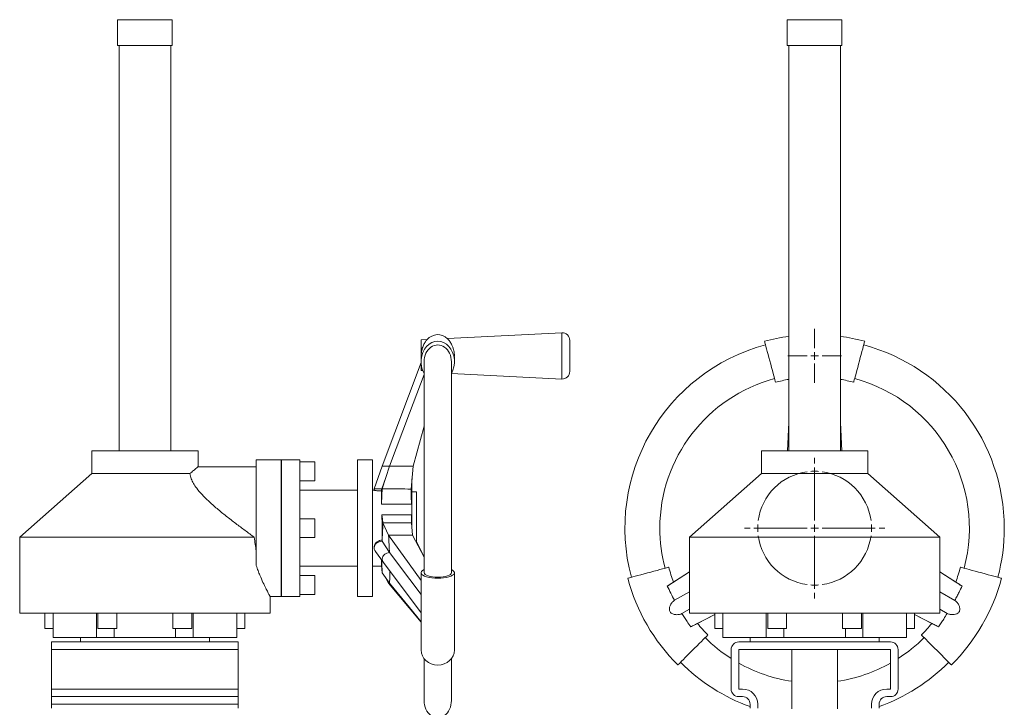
# Model space of a CAD drawing. Header units: millimetres. Extents: x -470 to 287, y -47 to 1613.
# Tile 3 of 3: x -362 to 287, y 1160 to 1613. Entities that reach past the tile are written whole.
import ezdxf

# ---------------------------------------------------------------- set-up
doc = ezdxf.new("R2010")
doc.units = ezdxf.units.MM

# ---------------------------------------------------------------- blocks, each defined once
blk = doc.blocks.new('SW_CENTERMARKSYMBOL_11')
at = {"color": 0, "linetype": 'Continuous', "lineweight": 0}
for p, q in [((-37.5, 42.5), (-37.5, 46.25)), ((-37.5, 5), (-37.5, 40)), ((-37.5, 37.5), (-37.5, 40)), ((-37.5, 37.5), (-37.5, 35)), ((-37.5, 32.5), (-37.5, 28.75)), ((-80, 0), (-83.75, 0)), ((-42.5, 0), (-77.5, 0)), ((-75, 0), (-77.5, 0)), ((-75, 0), (-72.5, 0)), ((-70, 0), (-66.25, 0)), ((-37.5, 0), (-40, 0)), ((-37.5, 0), (-37.5, 2.5)), ((-37.5, 0), (-37.5, -2.5)), ((-37.5, 0), (-35, 0)), ((-32.5, 0), (2.5, 0)), ((-5, 0), (-8.75, 0)), ((0, 0), (-2.5, 0)), ((0, 0), (2.5, 0)), ((5, 0), (8.75, 0)), ((-37.5, -5), (-37.5, -40)), ((-37.5, -32.5), (-37.5, -28.75)), ((-37.5, -37.5), (-37.5, -35)), ((-37.5, -37.5), (-37.5, -40)), ((-37.5, -42.5), (-37.5, -46.25))]:
    blk.add_line(p, q, dxfattribs=at)
for start, end in [(97.63944, 172.36056), (90, 93.81972), (86.18028, 90), (7.63944, 82.36056), (176.18028, 180), (180, 183.81972), (0, 3.81972), (356.18028, 0), (187.63944, 262.36056), (277.63944, 352.36056), (266.18028, 270), (270, 273.81972)]:
    blk.add_arc((-37.5, 0), 37.5, start, end, dxfattribs=at)
blk = doc.blocks.new('SW_CENTERMARKSYMBOL_12')
at = {"color": 0, "linetype": 'Continuous', "lineweight": 0}
for p, q in [((0, 5), (0, 17.73)), ((-5, 0), (-17.73, 0)), ((0, 0), (-2.5, 0)), ((0, 0), (0, 2.5)), ((0, 0), (0, -2.5)), ((0, 0), (2.5, 0)), ((5, 0), (17.73, 0)), ((0, -5), (0, -17.73))]:
    blk.add_line(p, q, dxfattribs=at)

msp = doc.modelspace()

# ---------------------------------------------------------------- linework, layer by layer
at = {"color": 7, "linetype": 'Continuous', "lineweight": 15}
for p, q in [((-297.42, 1613.47), (-297.42, 1596.47)), ((-297.42, 1613.47), (-261.42, 1613.47)), ((-261.42, 1596.47), (-261.42, 1613.47)), ((143.92, 1613.47), (143.92, 1596.47)), ((143.92, 1613.47), (161.92, 1613.47)), ((161.92, 1613.47), (179.92, 1613.47)), ((179.92, 1596.47), (179.92, 1613.47)), ((-297.42, 1596.47), (-261.42, 1596.47)), ((-296.42, 1596.47), (-296.42, 1329.47)), ((-262.42, 1329.47), (-262.42, 1596.47)), ((143.92, 1596.47), (161.92, 1596.47)), ((144.92, 1596.47), (144.92, 1329.47)), ((161.92, 1596.47), (179.92, 1596.47)), ((178.92, 1329.47), (178.92, 1596.47)), ((-93.59, 1402.66), (-97.42, 1402.47)), ((-97.42, 1391.48), (-97.42, 1402.47)), ((-4.68, 1407.2), (-79.97, 1403.36)), ((0.58, 1391.97), (0.58, 1402.21)), ((-97.42, 1391.48), (-97.42, 1388.1)), ((-75.42, 1388.1), (-75.42, 1391.39)), ((0.58, 1381.73), (0.58, 1391.97)), ((-97.43, 1387.6), (-122.96, 1319.28)), ((-97.42, 1382.26), (-97.42, 1388.1)), ((-96.3, 1382.45), (-97.42, 1382.26)), ((-95.42, 1388.1), (-95.42, 1249.09)), ((-77.42, 1249.09), (-77.42, 1388.1)), ((-77.36, 1380.44), (-4.68, 1376.74)), ((-102.67, 1319.4), (-95.42, 1345.73)), ((144.09, 1329.47), (144.92, 1348.16)), ((144.09, 1329.47), (144.92, 1348.12)), ((179.76, 1329.47), (178.92, 1348.14)), ((179.75, 1329.47), (178.92, 1348.09)), ((-314.42, 1329.47), (-314.42, 1314.47)), ((-314.42, 1329.47), (-244.42, 1329.47)), ((-244.42, 1318.94), (-244.42, 1329.47)), ((126.92, 1329.47), (126.92, 1314.47)), ((126.92, 1329.47), (161.92, 1329.47)), ((161.92, 1329.47), (196.92, 1329.47)), ((196.92, 1314.47), (196.92, 1329.47)), ((-206.02, 1318.97), (-244.45, 1318.97)), ((-189.52, 1323.47), (-206.02, 1323.47)), ((-206.02, 1323.47), (-206.02, 1253.85)), ((-189.52, 1323.47), (-189.52, 1233.47)), ((-189.42, 1322.47), (-189.52, 1322.47)), ((-177.42, 1323.47), (-189.42, 1323.47)), ((-189.42, 1323.47), (-189.42, 1233.47)), ((-177.42, 1323.47), (-177.42, 1233.47)), ((-167.42, 1322.22), (-177.42, 1322.22)), ((-167.42, 1322.22), (-167.42, 1309.72)), ((-129.42, 1323.47), (-139.42, 1323.47)), ((-139.42, 1323.47), (-139.42, 1233.47)), ((-129.42, 1323.47), (-129.42, 1233.47)), ((-122.96, 1319.28), (-128.28, 1304.45)), ((-123.03, 1304.4), (-118.27, 1319.31)), ((-104.03, 1304.24), (-102.67, 1319.4)), ((-314.42, 1314.47), (-361.92, 1272.47)), ((-314.42, 1314.47), (-249.75, 1314.47)), ((-123.37, 1304.47), (-120.61, 1311.87)), ((-103.42, 1304.11), (-103.42, 1311)), ((126.92, 1314.47), (79.42, 1272.47)), ((126.92, 1314.47), (196.92, 1314.47)), ((244.42, 1272.47), (196.92, 1314.47)), ((-177.42, 1309.72), (-167.42, 1309.72)), ((-128.28, 1304.45), (-128.33, 1303.46)), ((-139.42, 1303.47), (-177.42, 1303.47)), ((-128.27, 1303.47), (-129.42, 1303.47)), ((-103.42, 1303.47), (-103.42, 1304.11)), ((-103.42, 1303.47), (-103.42, 1278.35)), ((-100.42, 1302.47), (-103.42, 1302.47)), ((-100.42, 1302.47), (-100.42, 1268.83)), ((-167.42, 1284.72), (-177.42, 1284.72)), ((-167.42, 1284.72), (-167.42, 1272.22)), ((-122.57, 1281.96), (-118.84, 1273.85)), ((-103.78, 1282.01), (-102.99, 1273.82)), ((-361.92, 1272.47), (-361.92, 1222.47)), ((-361.92, 1272.47), (-207.3, 1272.47)), ((-177.42, 1272.22), (-167.42, 1272.22)), ((-102.99, 1273.82), (-95.42, 1259.25)), ((79.42, 1272.47), (79.42, 1222.47)), ((79.42, 1272.47), (244.42, 1272.47)), ((244.42, 1222.47), (244.42, 1272.47)), ((-128.31, 1265.55), (-128.27, 1265.05)), ((-123.06, 1269.83), (-118.24, 1262.38)), ((-100.42, 1269.44), (-95.42, 1259.65)), ((-127.52, 1263.11), (-122.17, 1255.81)), ((-177.42, 1253.47), (-139.42, 1253.47)), ((-129.42, 1253.47), (-123.56, 1253.47)), ((-122.14, 1255.78), (-97.42, 1222.62)), ((-167.42, 1247.22), (-177.42, 1247.22)), ((-167.42, 1247.22), (-167.42, 1240.97)), ((-123.03, 1249.1), (-118.27, 1242.21)), ((-120.87, 1245.98), (-118.84, 1242.19)), ((-97.42, 1249.09), (-97.42, 1198.21)), ((-75.42, 1198.21), (-75.42, 1249.09)), ((79.42, 1249.63), (64.84, 1240.33)), ((79.42, 1249.63), (68.96, 1242.96)), ((244.42, 1249.63), (259.07, 1240.28)), ((244.42, 1249.63), (254.89, 1242.95)), ((-167.42, 1240.97), (-167.42, 1234.72)), ((-118.25, 1242.19), (-118.84, 1242.19)), ((-196.99, 1233.47), (-189.52, 1233.47)), ((-196.92, 1222.47), (-196.92, 1233.59)), ((-189.52, 1234.47), (-189.42, 1234.47)), ((-189.42, 1233.47), (-177.42, 1233.47)), ((-177.42, 1234.72), (-167.42, 1234.72)), ((-139.42, 1233.47), (-129.42, 1233.47)), ((79.42, 1236.61), (69.56, 1230.92)), ((244.42, 1236.61), (254.33, 1230.89)), ((-361.92, 1222.47), (-196.92, 1222.47)), ((-345.26, 1222.47), (-345.26, 1212.47)), ((-339.97, 1222.47), (-339.97, 1206.47)), ((-311.3, 1222.47), (-311.3, 1206.47)), ((-310.36, 1222.47), (-310.36, 1212.47)), ((-297.86, 1212.47), (-297.86, 1222.47)), ((-260.99, 1222.47), (-260.99, 1212.47)), ((-248.49, 1212.47), (-248.49, 1222.47)), ((-247.55, 1222.47), (-247.55, 1206.47)), ((-218.88, 1206.47), (-218.88, 1222.47)), ((-213.58, 1212.47), (-213.58, 1222.47)), ((79.42, 1225.06), (74.51, 1222.23)), ((79.42, 1222.47), (161.92, 1222.47)), ((96.08, 1221.64), (80.27, 1213.43)), ((96.08, 1221.64), (84.68, 1215.72)), ((96.08, 1222.47), (96.08, 1212.47)), ((101.37, 1222.47), (101.37, 1206.47)), ((130.05, 1222.47), (130.05, 1206.47)), ((130.99, 1222.47), (130.99, 1212.47)), ((143.49, 1212.47), (143.49, 1222.47)), ((161.92, 1222.47), (244.42, 1222.47)), ((180.36, 1222.47), (180.36, 1212.47)), ((192.86, 1212.47), (192.86, 1222.47)), ((193.8, 1222.47), (193.8, 1206.47)), ((222.47, 1206.47), (222.47, 1222.47)), ((227.76, 1212.47), (227.76, 1222.47)), ((227.76, 1221.64), (239.16, 1215.72)), ((227.76, 1221.64), (243.49, 1213.47)), ((244.42, 1225.06), (249.29, 1222.26)), ((-339.97, 1212.47), (-345.26, 1212.47)), ((-297.86, 1212.47), (-310.36, 1212.47)), ((-248.49, 1212.47), (-260.99, 1212.47)), ((-213.58, 1212.47), (-218.88, 1212.47)), ((101.37, 1212.47), (96.08, 1212.47)), ((143.49, 1212.47), (130.99, 1212.47)), ((192.86, 1212.47), (180.36, 1212.47)), ((227.76, 1212.47), (222.47, 1212.47)), ((-217.92, 1203.47), (-340.92, 1203.47)), ((-340.92, 1203.47), (-340.92, 1198.47)), ((-339.97, 1206.47), (-311.3, 1206.47)), ((-321.92, 1206.47), (-321.92, 1203.47)), ((-311.3, 1206.47), (-299.7, 1206.47)), ((-299.7, 1206.47), (-259.15, 1206.47)), ((-259.15, 1206.47), (-247.55, 1206.47)), ((-247.55, 1206.47), (-218.88, 1206.47)), ((-236.92, 1203.47), (-236.92, 1206.47)), ((-217.92, 1203.47), (-217.92, 1198.47)), ((101.37, 1206.47), (130.05, 1206.47)), ((111.92, 1203.47), (211.92, 1203.47)), ((119.42, 1206.47), (119.42, 1203.47)), ((130.05, 1206.47), (141.65, 1206.47)), ((141.65, 1206.47), (182.19, 1206.47)), ((182.19, 1206.47), (193.8, 1206.47)), ((193.8, 1206.47), (222.47, 1206.47)), ((204.42, 1203.47), (204.42, 1206.47)), ((-217.92, 1198.47), (-340.92, 1198.47)), ((-340.92, 1198.47), (-340.92, 1172.47)), ((-217.92, 1198.47), (-217.92, 1172.47)), ((106.92, 1172.47), (106.92, 1198.47)), ((111.92, 1172.47), (111.92, 1198.47)), ((111.92, 1198.47), (211.92, 1198.47)), ((146.92, 1198.47), (146.92, 1159.47)), ((176.92, 1159.47), (176.92, 1198.47)), ((211.92, 1198.47), (211.92, 1172.47)), ((216.92, 1198.47), (216.92, 1172.47)), ((-95.42, 1192.52), (-95.42, 1164.97)), ((-77.42, 1164.97), (-77.42, 1192.52)), ((-217.92, 1172.47), (-340.92, 1172.47)), ((-340.92, 1172.47), (-340.92, 1167.47)), ((-217.92, 1172.47), (-217.92, 1167.47)), ((114.42, 1172.47), (111.92, 1172.47)), ((211.92, 1172.47), (209.42, 1172.47)), ((-217.92, 1167.47), (-340.92, 1167.47)), ((-340.92, 1167.47), (-340.92, 1162.47)), ((-217.92, 1162.47), (-340.92, 1162.47)), ((-340.92, 1162.47), (-340.92, 1159.97)), ((-217.92, 1167.47), (-217.92, 1162.47)), ((-217.92, 1162.47), (-217.92, 1159.97)), ((114.42, 1167.47), (111.92, 1167.47)), ((119.42, 1159.97), (119.42, 1162.47)), ((124.42, 1159.97), (124.42, 1162.47)), ((199.42, 1162.47), (199.42, 1159.97)), ((204.42, 1162.47), (204.42, 1159.97)), ((211.92, 1167.47), (209.42, 1167.47))]:
    msp.add_line(p, q, dxfattribs=at)
at = {"color": 8, "linetype": 'Continuous', "lineweight": 15}
for p, q in [((-4.68, 1391.97), (-4.68, 1407.2)), ((-4.68, 1376.74), (-4.68, 1391.97)), ((-299.7, 1212.47), (-299.7, 1206.47)), ((-259.15, 1212.47), (-259.15, 1206.47)), ((141.65, 1212.47), (141.65, 1206.47)), ((182.19, 1212.47), (182.19, 1206.47))]:
    msp.add_line(p, q, dxfattribs=at)
at = {"color": 7, "linetype": 'Continuous', "lineweight": 15, "flags": 128}
for points in [[(128.92, 1401.62), (128.94, 1401.58), (129.03, 1401.23), (129.21, 1400.54), (129.48, 1399.53), (129.83, 1398.22), (130.26, 1396.65), (130.73, 1394.86), (131.26, 1392.9), (131.82, 1390.81), (132.4, 1388.65), (132.98, 1386.47), (133.55, 1384.34), (134.1, 1382.3), (134.61, 1380.42), (135.06, 1378.73), (135.44, 1377.29), (135.76, 1376.13), (135.98, 1375.27), (136.12, 1374.75), (136.17, 1374.58)], [(194.92, 1401.62), (194.91, 1401.58), (194.82, 1401.23), (194.63, 1400.54), (194.36, 1399.53), (194.01, 1398.22), (193.59, 1396.65), (193.11, 1394.86), (192.58, 1392.9), (192.02, 1390.81), (191.44, 1388.65), (190.86, 1386.47), (190.29, 1384.34), (189.75, 1382.3), (189.24, 1380.42), (188.79, 1378.73), (188.4, 1377.29), (188.09, 1376.13), (187.86, 1375.27), (187.72, 1374.75), (187.68, 1374.58)], [(-118.27, 1319.31), (-105.08, 1354.2), (-95.42, 1379.74)], [(-123.6, 1294.27), (-123.28, 1299.94), (-123.03, 1304.4)], [(-123.43, 1302.96), (-123.39, 1303.81), (-123.37, 1304.47)], [(-103.79, 1294.28), (-103.92, 1299.86), (-104.03, 1304.24)], [(-103.79, 1294.28), (-109.04, 1294.28), (-114.29, 1294.27), (-123.6, 1294.27)], [(-123.32, 1287.34), (-122.9, 1284.33), (-122.57, 1281.96)], [(-123.32, 1287.34), (-118.07, 1287.34), (-112.82, 1287.34), (-103.63, 1287.34)], [(-103.63, 1287.34), (-103.71, 1284.36), (-103.78, 1282.01)], [(-118.84, 1273.85), (-105.36, 1255.05), (-97.42, 1243.97)], [(-123.14, 1270.55), (-123.09, 1270.15), (-123.06, 1269.83)], [(-118.24, 1262.38), (-104.92, 1244.75), (-97.42, 1234.82)], [(-123.6, 1253.79), (-123.28, 1251.16), (-123.03, 1249.1)], [(38.77, 1245.47), (38.81, 1245.48), (39.16, 1245.57), (39.85, 1245.76), (40.86, 1246.03), (42.17, 1246.38), (43.74, 1246.8), (45.53, 1247.28), (47.49, 1247.81), (49.59, 1248.37), (51.75, 1248.95), (53.92, 1249.53), (56.05, 1250.1), (58.09, 1250.65), (59.97, 1251.15), (61.66, 1251.6), (63.1, 1251.99), (64.26, 1252.3), (65.12, 1252.53), (65.64, 1252.67), (65.81, 1252.72)], [(285.08, 1245.47), (285.03, 1245.48), (284.69, 1245.57), (284, 1245.76), (282.98, 1246.03), (281.68, 1246.38), (280.11, 1246.8), (278.32, 1247.28), (276.35, 1247.81), (274.26, 1248.37), (272.1, 1248.95), (269.93, 1249.53), (267.79, 1250.1), (265.76, 1250.65), (263.87, 1251.15), (262.19, 1251.6), (260.74, 1251.99), (259.58, 1252.3), (258.73, 1252.53), (258.21, 1252.67), (258.03, 1252.72)], [(-118.84, 1242.19), (-105.36, 1226.08), (-97.42, 1216.59)], [(-118.27, 1242.21), (-105.08, 1226.12), (-97.42, 1216.77)], [(71.77, 1188.31), (71.8, 1188.34), (72.05, 1188.6), (72.56, 1189.1), (73.3, 1189.85), (74.26, 1190.8), (75.41, 1191.95), (76.72, 1193.26), (78.16, 1194.7), (79.69, 1196.23), (81.27, 1197.81), (82.86, 1199.41), (84.42, 1200.97), (85.91, 1202.46), (87.29, 1203.84), (88.52, 1205.07), (89.58, 1206.13), (90.43, 1206.98), (91.06, 1207.6), (91.44, 1207.98), (91.57, 1208.11)], [(252.08, 1188.31), (252.05, 1188.34), (251.79, 1188.6), (251.29, 1189.1), (250.55, 1189.85), (249.59, 1190.8), (248.44, 1191.95), (247.13, 1193.26), (245.69, 1194.7), (244.16, 1196.23), (242.58, 1197.81), (240.99, 1199.41), (239.43, 1200.97), (237.94, 1202.46), (236.56, 1203.84), (235.32, 1205.07), (234.27, 1206.13), (233.41, 1206.98), (232.79, 1207.6), (232.41, 1207.98), (232.28, 1208.11)]]:
    msp.add_lwpolyline(points, dxfattribs=at)
at = {"color": 7, "linetype": 'Continuous', "lineweight": 15}
for centre, radius, start, end in [((-4.42, 1402.21), 5, 0, 92.92072), ((161.92, 1278.47), 127.5, 97.66226, 105), ((161.92, 1278.47), 127.5, 75, 82.33774), ((161.92, 1278.47), 125, 105, 195), ((161.92, 1278.47), 125, 0, 75), ((-4.42, 1381.73), 5, 267.07928, 0), ((161.92, 1278.47), 102, 105, 180), ((161.92, 1278.47), 99.5, 99.83749, 105), ((161.92, 1278.47), 99.5, 75, 80.16251), ((161.92, 1278.47), 102, 345, 75), ((161.92, 1278.47), 102, 180, 195), ((161.92, 1278.47), 125, 345, 0), ((161.92, 1278.47), 99.5, 195, 200.89963), ((161.92, 1278.47), 99.5, 339.11434, 345), ((161.92, 1278.47), 127.5, 195, 225), ((161.92, 1278.47), 127.5, 315, 345), ((161.92, 1278.47), 99.5, 219.10568, 225), ((161.92, 1278.47), 99.5, 315, 320.89036), ((161.92, 1278.47), 102, 225, 237.36974), ((111.92, 1198.47), 5, 90, 180), ((211.92, 1198.47), 5, 0, 90), ((161.92, 1278.47), 102, 302.63026, 315), ((161.92, 1278.47), 125, 225, 250.12313), ((161.92, 1278.47), 102, 240.64653, 261.54348), ((161.92, 1278.47), 102, 278.45652, 299.35347), ((161.92, 1278.47), 125, 289.87687, 315), ((111.92, 1172.47), 5, 180, 270), ((114.42, 1162.47), 10, 0, 90), ((209.42, 1162.47), 10, 90, 180), ((211.92, 1172.47), 5, 270, 0), ((114.42, 1162.47), 5, 0, 90), ((209.42, 1162.47), 5, 90, 180)]:
    msp.add_arc(centre, radius, start, end, dxfattribs=at)
for centre, major_axis, ratio, start_param, end_param in [((-86.42, 1388.1), (0, 13.52), 0.813431, 4.099834, 8.466536), ((-86.42, 1391.97), (0, -14), 0.785714, 2.514023, 3.848688), ((-86.42, 1388.1), (0, 11.11), 0.810216, 4.712389, 7.853982), ((-86.42, 1249.09), (11, 0), 0.329406, 2.529038, 6.89574), ((-86.42, 1249.09), (9, 0), 0.330713, 3.141593, 6.283185), ((-86.42, 1198.21), (11, 0), 0.899954, 3.141593, 6.283185), ((-86.42, 1164.97), (0, 11.5), 0.782609, 1.570796, 4.712389)]:
    msp.add_ellipse(centre, major_axis=major_axis, ratio=ratio, start_param=start_param, end_param=end_param, dxfattribs=at)
for points, knots in [([(-97.42, 1391.48), (-97.36, 1392.58), (-97.24, 1394.78), (-96.38, 1397.81), (-95.41, 1399.92), (-94.57, 1401.3), (-93.92, 1402.19), (-93.47, 1402.72), (-93.56, 1402.61), (-93.58, 1402.59)], [0, 0, 0, 0, 0.185958, 0.371413, 0.571063, 0.681463, 0.79524, 0.956109, 1, 1, 1, 1]), ([(-79.97, 1403.3), (-79.94, 1403.27), (-79.89, 1403.23), (-79.35, 1402.63), (-78.56, 1401.65), (-77.58, 1400.14), (-76.66, 1398.11), (-75.93, 1395.88), (-75.42, 1393.49), (-75.49, 1391.79), (-75.51, 1391.22)], [0, 0, 0, 0, 0.128276, 0.2216, 0.317596, 0.510436, 0.62229, 0.737975, 0.912898, 1, 1, 1, 1]), ([(-249.75, 1314.47), (-248.95, 1315.13), (-247.42, 1316.41), (-245.75, 1317.82), (-244.76, 1318.68), (-244.33, 1319.05), (-244.44, 1318.95), (-244.45, 1318.94)], [0, 0, 0, 0, 0.25811, 0.495558, 0.73947, 0.977164, 1, 1, 1, 1]), ([(-122.94, 1319.28), (-122.95, 1319.28), (-123.07, 1319.28), (-122.6, 1319.28), (-121.52, 1319.28), (-119.95, 1319.27), (-118.77, 1319.27), (-118.26, 1319.27)], [0, 0, 0, 0, 0.0175612, 0.2762065, 0.5360952, 0.7957988, 1, 1, 1, 1]), ([(-118.27, 1319.31), (-115.35, 1319.33), (-110.15, 1319.36), (-104.95, 1319.39), (-102.67, 1319.4)], [0, 0, 0, 0, 0.5610316, 1, 1, 1, 1]), ([(-207.3, 1272.47), (-209.35, 1273.96), (-213.44, 1276.95), (-219.62, 1281.59), (-225.8, 1286.37), (-231.88, 1291.31), (-237.25, 1296.04), (-241.8, 1300.53), (-245.16, 1304.43), (-247.53, 1307.98), (-248.84, 1310.71), (-249.5, 1312.88), (-249.66, 1313.94), (-249.75, 1314.47)], [0, 0, 0, 0, 0.111686, 0.223364, 0.339655, 0.456101, 0.572106, 0.664821, 0.757313, 0.829979, 0.902581, 0.951279, 1, 1, 1, 1]), ([(-128.26, 1304.45), (-128.2, 1304.45), (-128.08, 1304.46), (-126.96, 1304.46), (-125.32, 1304.47), (-124.02, 1304.47), (-123.37, 1304.47)], [0, 0, 0, 0, 0.240589, 0.493286, 0.746112, 1, 1, 1, 1]), ([(-123.37, 1304.47), (-123.34, 1304.46), (-123.3, 1304.46), (-123.11, 1304.42), (-123.03, 1304.4)], [0, 0, 0, 0, 0.559865, 1, 1, 1, 1]), ([(-123.03, 1304.4), (-119.49, 1304.37), (-113.15, 1304.32), (-106.82, 1304.26), (-104.03, 1304.24)], [0, 0, 0, 0, 0.559317, 1, 1, 1, 1]), ([(-104.03, 1304.24), (-103.91, 1304.21), (-103.69, 1304.17), (-103.45, 1304.12), (-103.45, 1304.12), (-103.44, 1304.12)], [0, 0, 0, 0, 0.386047, 0.7507, 1, 1, 1, 1]), ([(-123.43, 1302.96), (-123.98, 1302.97), (-125.07, 1303), (-126.53, 1303.15), (-127.63, 1303.32), (-128.27, 1303.45), (-128.27, 1303.46), (-128.27, 1303.46)], [0, 0, 0, 0, 0.2097831, 0.4196004, 0.6296849, 0.8408732, 1, 1, 1, 1]), ([(-123.6, 1294.27), (-123.56, 1295.38), (-123.53, 1296.4), (-123.5, 1297.8), (-123.49, 1298.24), (-123.47, 1299.08), (-123.47, 1299.48), (-123.46, 1300.22), (-123.46, 1300.57), (-123.45, 1301.2), (-123.45, 1301.49), (-123.45, 1302.27), (-123.44, 1302.68), (-123.43, 1302.96)], [0, 0, 0, 0, 0.25, 0.25, 0.375, 0.375, 0.5, 0.5, 0.625, 0.625, 0.75, 0.75, 1, 1, 1, 1]), ([(-103.42, 1303.47), (-103.43, 1303.43), (-103.44, 1303.34), (-103.52, 1302.51), (-103.64, 1300.97), (-103.74, 1298.76), (-103.79, 1296.46), (-103.79, 1294.83), (-103.79, 1294.28)], [0, 0, 0, 0, 0.141826, 0.328897, 0.521372, 0.70884, 0.901757, 1, 1, 1, 1]), ([(-123.14, 1270.55), (-123.12, 1271.76), (-123.08, 1274.17), (-123.08, 1277.97), (-123.12, 1282.44), (-123.25, 1285.51), (-123.32, 1287.34)], [0, 0, 0, 0, 0.219864, 0.439727, 0.664818, 1, 1, 1, 1]), ([(-103.63, 1287.34), (-103.63, 1286.02), (-103.63, 1283.64), (-103.6, 1281.15), (-103.58, 1280.03)], [0, 0, 0, 0, 0.554518, 1, 1, 1, 1]), ([(-122.57, 1281.96), (-122.67, 1279.69), (-122.84, 1275.65), (-122.99, 1271.61), (-123.06, 1269.83)], [0, 0, 0, 0, 0.560037, 1, 1, 1, 1]), ([(-103.78, 1282.01), (-107.28, 1282), (-113.55, 1281.99), (-119.81, 1281.97), (-122.57, 1281.96)], [0, 0, 0, 0, 0.559395, 1, 1, 1, 1]), ([(-206.02, 1263.58), (-206.29, 1265.01), (-206.84, 1267.89), (-207.15, 1270.93), (-207.3, 1272.47)], [0, 0, 0, 0, 0.496185, 1, 1, 1, 1]), ([(-102.99, 1273.82), (-105.95, 1273.83), (-111.24, 1273.84), (-116.52, 1273.85), (-118.84, 1273.85)], [0, 0, 0, 0, 0.560889, 1, 1, 1, 1]), ([(-118.84, 1273.85), (-118.79, 1272.9), (-118.68, 1270.99), (-118.52, 1268.12), (-118.37, 1265.25), (-118.28, 1263.33), (-118.24, 1262.38)], [0.7224567, 0.7224567, 0.7224567, 0.7224567, 0.7524369, 0.7824172, 0.8123975, 0.8423779, 0.8423779, 0.8423779, 0.8423779]), ([(-128.24, 1265.56), (-128.28, 1265.81), (-128.37, 1266.53), (-127.94, 1267.76), (-127.01, 1269.06), (-125.62, 1270.05), (-124.25, 1270.5), (-123.4, 1270.54), (-123.14, 1270.55)], [0, 0, 0, 0, 0.1046073, 0.2984641, 0.4963387, 0.7000258, 0.9064802, 1, 1, 1, 1]), ([(-123.06, 1269.83), (-123.73, 1269.76), (-125.08, 1269.63), (-126.8, 1268.63), (-127.98, 1267.19), (-128.39, 1265.5), (-128.19, 1264.04), (-127.62, 1263.37), (-127.44, 1263.16)], [0, 0, 0, 0, 0.186433, 0.3715116, 0.5547312, 0.7360557, 0.9159062, 1, 1, 1, 1]), ([(-118.24, 1262.38), (-118.87, 1262.31), (-120.13, 1262.18), (-121.72, 1261.18), (-122.77, 1259.75), (-123.07, 1258.07), (-122.8, 1256.65), (-122.23, 1256.01), (-122.07, 1255.82)], [0, 0, 0, 0, 0.179821, 0.361468, 0.545569, 0.732116, 0.920524, 1, 1, 1, 1]), ([(-196.99, 1233.59), (-196.97, 1233.55), (-196.89, 1233.42), (-197.37, 1234.28), (-198.34, 1236.12), (-199.78, 1238.92), (-201.58, 1242.64), (-203.33, 1246.65), (-204.84, 1250.45), (-205.63, 1252.71), (-206.02, 1253.85)], [0, 0, 0, 0, 0.048853, 0.20549, 0.350088, 0.498367, 0.653526, 0.812322, 0.905799, 1, 1, 1, 1]), ([(-123.6, 1253.79), (-123.57, 1254.05), (-123.5, 1254.57), (-123.47, 1255.86), (-123.46, 1257.07), (-123.46, 1257.57)], [0, 0, 0, 0, 0.362445, 0.733476, 1, 1, 1, 1]), ([(-123.3, 1257.35), (-123.29, 1256.36), (-123.25, 1253.61), (-123.12, 1250.86), (-123.03, 1249.1)], [0, 0, 0, 0, 0.358336, 1, 1, 1, 1]), ([(-117.93, 1250.13), (-117.95, 1249.18), (-117.99, 1246.54), (-118.16, 1243.91), (-118.27, 1242.21)], [0, 0, 0, 0, 0.35915, 1, 1, 1, 1]), ([(64.84, 1240.33), (65.34, 1240.64), (66.34, 1241.28), (67.74, 1242.17), (68.72, 1242.8), (68.89, 1242.91), (68.96, 1242.96)], [0, 0, 0, 0, 0.22845, 0.464354, 0.794722, 1, 1, 1, 1]), ([(259.07, 1240.28), (258.45, 1238.97), (257.38, 1236.74), (255.79, 1233.61), (254.82, 1231.8), (254.33, 1230.89)], [0, 0, 0, 0, 0.41326, 0.706576, 1, 1, 1, 1]), ([(254.89, 1242.95), (255.03, 1242.86), (255.33, 1242.67), (256.85, 1241.7), (258.3, 1240.77), (259.07, 1240.28)], [0, 0, 0, 0, 0.31939, 0.6375495, 1, 1, 1, 1]), ([(74.51, 1222.23), (74, 1222.01), (72.8, 1221.49), (70.63, 1221.4), (68.7, 1221.78), (67.42, 1222.46), (66.66, 1223.25), (66.23, 1224.27), (66.16, 1225.67), (66.68, 1227.54), (67.83, 1229.57), (69, 1230.48), (69.56, 1230.92)], [0, 0, 0, 0, 0.109096, 0.253815, 0.366696, 0.43412, 0.489005, 0.544094, 0.610771, 0.714863, 0.863458, 1, 1, 1, 1]), ([(254.33, 1230.89), (254.78, 1230.56), (255.83, 1229.78), (256.99, 1227.94), (257.63, 1226.08), (257.68, 1224.63), (257.37, 1223.57), (256.71, 1222.69), (255.53, 1221.94), (253.65, 1221.46), (251.31, 1221.43), (249.94, 1221.99), (249.29, 1222.26)], [0, 0, 0, 0, 0.109095, 0.253816, 0.366697, 0.434119, 0.489008, 0.544097, 0.61077, 0.714863, 0.863459, 1, 1, 1, 1]), ([(80.27, 1213.43), (79.45, 1214.62), (78.05, 1216.66), (76.14, 1219.6), (75.06, 1221.35), (74.51, 1222.23)], [0, 0, 0, 0, 0.413263, 0.706573, 1, 1, 1, 1]), ([(249.29, 1222.26), (248.52, 1221.04), (247.2, 1218.94), (245.26, 1216.02), (244.08, 1214.32), (243.49, 1213.47)], [0, 0, 0, 0, 0.410808, 0.705356, 1, 1, 1, 1]), ([(84.68, 1215.72), (84.53, 1215.64), (84.22, 1215.47), (82.62, 1214.64), (81.09, 1213.85), (80.27, 1213.43)], [0, 0, 0, 0, 0.319391, 0.63755, 1, 1, 1, 1]), ([(243.49, 1213.47), (242.97, 1213.74), (241.92, 1214.29), (240.45, 1215.05), (239.42, 1215.58), (239.23, 1215.68), (239.16, 1215.72)], [0, 0, 0, 0, 0.228449, 0.464354, 0.794722, 1, 1, 1, 1])]:
    msp.add_open_spline(points, degree=3, knots=knots, dxfattribs=at)
msp.add_open_spline([(69.56, 1230.92), (67.9, 1234.01), (66.33, 1237.15), (64.84, 1240.33)], degree=3, dxfattribs=at)

# ---------------------------------------------------------------- block references
at = {"color": 7, "linetype": 'Continuous', "lineweight": 0}
for name, p in [('SW_CENTERMARKSYMBOL_12', (161.92, 1391.97)), ('SW_CENTERMARKSYMBOL_11', (199.42, 1278.47))]:
    msp.add_blockref(name, p, dxfattribs=at)

doc.saveas('drawing.dxf')
